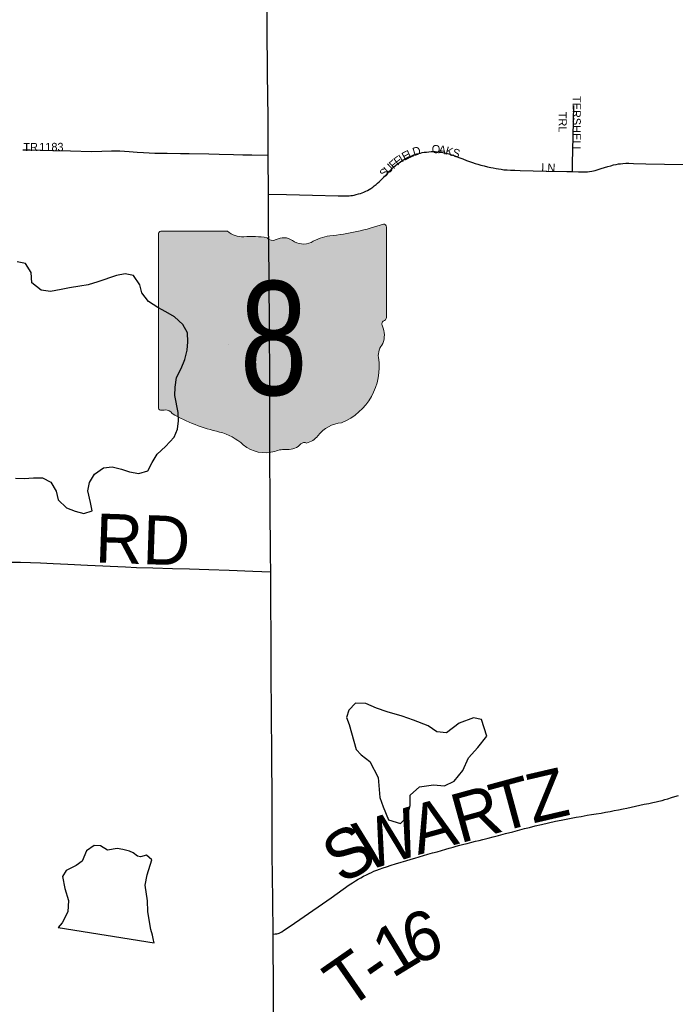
# Model space of a CAD drawing. Header units: feet. Extents: x 2113747 to 2516209, y 960708 to 1356798.
# Tile 8 of 253: x 2285148 to 2289153, y 1095012 to 1101027. Entities that reach past the tile are written whole.
import ezdxf
from ezdxf.enums import TextEntityAlignment as Align

# ---------------------------------------------------------------- set-up
doc = ezdxf.new("R2010")
doc.units = ezdxf.units.FT
doc.header["$LTSCALE"] = 50
doc.header["$MEASUREMENT"] = 0
for name, color, linetype in [('0_Xref', 7, 'Continuous'), ('GM_X_County_Road', 3, 'Continuous'), ('GM_X_County_Road_Text', 3, 'Continuous'), ('GM_X_Major_Lake', 5, 'Continuous'), ('GM_X_Minor_Lake', 5, 'Continuous'), ('GM_X_State_Location', 251, 'Continuous'), ('GM_X_State_Route', 1, 'Continuous'), ('GM_X_State_Shield', 251, 'Continuous'), ('GM_X_Township_Road', 4, 'Continuous'), ('GM_X_Township_Road_Text', 4, 'Continuous'), ('GM_X_Township_Subdivision', 4, 'Continuous'), ('GM_X_Township_Subdivision_Text', 4, 'Continuous')]:
    doc.layers.add(name, color=color, linetype=linetype)
doc.styles.add('Styledgn030', font='dgn030.shx')

# ---------------------------------------------------------------- blocks, each defined once
blk = doc.blocks.new('M1-H5_25')
at = {"layer": 'GM_X_State_Shield', "linetype": 'Continuous', "true_color": 0x1e0000}
h = blk.add_hatch(color=18, dxfattribs=at)
edge = h.paths.add_edge_path()
edge.add_line((711.5512748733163, 89.69038223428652), (711.5512748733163, 642.4292893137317))
edge.add_line((711.5512748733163, 642.4292893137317), (711.4519030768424, 642.5278091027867))
edge.add_arc((696.1098771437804, 644.721661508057), 15.49808853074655, 351.8620861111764, 457.7380000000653)
edge.add_line((694.0231617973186, 660.0786262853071), (694.0231846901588, 660.0786317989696))
edge.add_arc((215.6435505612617, 2056.797888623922), 1476.371144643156, 275.84446944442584, 288.9064527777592, ccw=False)
edge.add_line((365.980108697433, 588.1009573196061), (365.9801066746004, 588.1009594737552))
edge.add_arc((403.9586955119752, 293.515786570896), 297.0232268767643, 97.34618055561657, 120.7688527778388)
edge.add_line((252.0087886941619, 548.7294678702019), (252.0087824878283, 548.729464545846))
edge.add_arc((204.6127072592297, 651.1715615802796), 112.8750246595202, 233.8562055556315, 294.82819166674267, ccw=False)
edge.add_line((138.0374625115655, 560.0205441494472), (138.037465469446, 560.0205424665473))
edge.add_arc((83.50627348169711, 483.664586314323), 93.82900905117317, 54.46668333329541, 119.1411305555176)
edge.add_line((37.81506425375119, 565.6169892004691), (37.8150645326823, 565.6169886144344))
edge.add_arc((17.25471621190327, 605.791335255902), 45.12987980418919, 219.7920611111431, 297.1023694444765, ccw=False)
edge.add_line((-17.42182925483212, 576.9080659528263), (-17.42182979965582, 576.9080661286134))
edge.add_arc((-110.2402786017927, 23.03722839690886), 561.5943102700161, 80.48669166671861, 94.9882694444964)
edge.add_line((-159.0719053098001, 582.5045121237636), (-159.0719000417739, 582.5044846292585))
edge.add_arc((-162.1074610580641, 738.9084848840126), 156.4334552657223, 231.6195055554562, 271.111883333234, ccw=False)
edge.add_line((-259.2340128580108, 616.2795369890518), (-259.2015184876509, 616.2440637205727))
edge.add_line((-259.2015184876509, 616.2440637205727), (-666.9041242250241, 616.2440637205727))
edge.add_line((-666.9041242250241, 616.2440637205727), (-666.9412597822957, 616.2795633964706))
edge.add_arc((-664.6604070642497, 600.313595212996), 16.1280634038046, 98.1301027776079, 188.1301027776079)
edge.add_line((-680.6263752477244, 598.0327424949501), (-680.6072733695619, 598.0636480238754))
edge.add_line((-680.6072733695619, 598.0636480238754), (-680.6072733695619, -458.5712582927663))
edge.add_line((-680.6072733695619, -458.5712582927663), (-680.6263743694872, -458.6079740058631))
edge.add_arc((-664.5151342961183, -460.8841950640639), 16.27123962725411, 171.9583861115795, 258.3066138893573)
edge.add_line((-667.8128957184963, -476.8177448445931), (-667.8128982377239, -476.817741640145))
edge.add_arc((-662.0481153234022, -352.78184326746), 124.169790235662, 267.3389944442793, 280.6038555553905)
edge.add_line((-639.1987016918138, -474.8311820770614), (-639.1987019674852, -474.8311816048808))
edge.add_arc((-636.6434350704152, -519.5311031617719), 44.77289778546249, 29.74838055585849, 93.27174722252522, ccw=False)
edge.add_line((-597.7710303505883, -497.3151510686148), (-597.7710260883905, -497.3151543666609))
edge.add_arc((-71.36636178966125, 429.8114385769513), 1066.145201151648, 240.4129222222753, 257.1985000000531)
edge.add_line((-307.596447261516, -609.8331817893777), (-307.5964406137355, -609.8331830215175))
edge.add_arc((-389.2220105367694, -933.2680402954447), 333.5758393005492, 47.18415555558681, 75.83597222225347, ccw=False)
edge.add_line((-162.5091320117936, -688.5761702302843), (-162.5091265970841, -688.57617497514))
edge.add_arc((-28.44017917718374, -524.7737584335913), 211.673603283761, 230.7003722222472, 286.291836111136)
edge.add_line((30.94060543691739, -727.9476660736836), (30.94060344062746, -727.9476635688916))
edge.add_arc((93.865748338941, -890.0948709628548), 173.9289818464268, 85.6951222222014, 111.20994722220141, ccw=False)
edge.add_line((106.9214873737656, -716.6565868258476), (106.9214872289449, -716.6565896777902))
edge.add_arc((109.328603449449, -603.9020136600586), 112.7802669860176, 268.7770194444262, 315.5492722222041)
edge.add_line((189.8371287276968, -682.8815425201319), (189.8371289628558, -682.8815423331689))
edge.add_arc((211.3496800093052, -706.2366200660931), 31.75294487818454, 65.75173055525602, 132.6484222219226, ccw=False)
edge.add_line((224.3903386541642, -677.2850962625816), (224.3903387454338, -677.285096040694))
edge.add_arc((197.8102065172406, -560.9801045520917), 119.3036230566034, 282.8731916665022, 323.2771111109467)
edge.add_line((293.4364551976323, -632.3171569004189), (293.4364594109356, -632.317151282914))
edge.add_arc((454.0505528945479, -755.2192038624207), 202.2419381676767, 94.40312222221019, 142.576749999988, ccw=False)
edge.add_line((438.5237596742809, -553.5741685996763), (438.5237560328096, -553.574169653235))
edge.add_arc((298.3474105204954, -211.9398530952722), 369.2741719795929, 292.3088861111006, 368.9858388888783)
edge.add_line((663.0894711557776, -154.2627927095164), (663.0894695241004, -154.2627859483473))
edge.add_arc((767.0788936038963, -141.624180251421), 104.7546403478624, 136.8064972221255, 186.9295944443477, ccw=False)
edge.add_line((690.707915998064, -69.92335421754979), (690.7079167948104, -69.92335321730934))
edge.add_arc((555.383925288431, -20.75759949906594), 143.9786581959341, 340.0329638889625, 383.6495666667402)
edge.add_line((687.2706862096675, 36.99823405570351), (687.2706862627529, 36.99823372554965))
edge.add_arc((707.970923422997, 49.11239851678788), 23.98442842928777, 107.94398333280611, 210.3369666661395, ccw=False)
edge.add_line((700.5816322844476, 71.93018069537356), (700.5816327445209, 71.93017908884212))
edge.add_arc((695.0167986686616, 87.55475994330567), 16.58598520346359, 289.6038111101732, 367.7341305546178)
edge.add_line((711.4519046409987, 89.78684346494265), (711.4156001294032, 89.82605697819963))
edge.add_line((711.4156001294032, 89.82605697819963), (711.5512748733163, 89.69038223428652))
at = {"layer": 'GM_X_State_Shield', "color": 7, "linetype": 'Continuous', "lineweight": 13, "flags": 128}
blk.add_lwpolyline([(711.5512748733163, 89.69038223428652), (711.5512748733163, 642.4292893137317), (711.4519030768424, 642.5278091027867, 0.4979057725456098), (694.0231617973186, 660.0786262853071), (694.0231846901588, 660.0786317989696, -0.05705544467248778), (365.980108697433, 588.1009573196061), (365.9801066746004, 588.1009594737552, 0.1025580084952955), (252.0087886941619, 548.7294678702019), (252.0087824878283, 548.729464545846, -0.272499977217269), (138.0374625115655, 560.0205441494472), (138.037465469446, 560.0205424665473, 0.2899328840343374), (37.81506425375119, 565.6169892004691), (37.8150645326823, 565.6169886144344, -0.3507354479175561), (-17.42182925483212, 576.9080659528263), (-17.42182979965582, 576.9080661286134, 0.06335965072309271), (-159.0719053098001, 582.5045121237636), (-159.0719000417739, 582.5044846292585, -0.1740440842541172), (-259.2340128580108, 616.2795369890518), (-259.2015184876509, 616.2440637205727), (-666.9041242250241, 616.2440637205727), (-666.9412597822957, 616.2795633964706, 0.414213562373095), (-680.6263752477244, 598.0327424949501), (-680.6072733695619, 598.0636480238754), (-680.6072733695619, -458.5712582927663), (-680.6263743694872, -458.6079740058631, 0.3956667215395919), (-667.8128957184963, -476.8177448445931), (-667.8128982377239, -476.817741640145, 0.05794359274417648), (-639.1987016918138, -474.8311820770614), (-639.1987019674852, -474.8311816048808, -0.2844960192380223), (-597.7710303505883, -497.3151510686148), (-597.7710260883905, -497.3151543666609, 0.0733721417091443), (-307.596447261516, -609.8331817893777), (-307.5964406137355, -609.8331830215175, -0.1256725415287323), (-162.5091320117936, -688.5761702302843), (-162.5091265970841, -688.57617497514, 0.2474354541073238), (30.94060543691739, -727.9476660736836), (30.94060344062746, -727.9476635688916, -0.1117916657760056), (106.9214873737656, -716.6565868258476), (106.9214872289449, -716.6565896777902, 0.2069637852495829), (189.8371287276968, -682.8815425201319), (189.8371289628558, -682.8815423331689, -0.3004743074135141), (224.3903386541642, -677.2850962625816), (224.3903387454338, -677.285096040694, 0.1781447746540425), (293.4364551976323, -632.3171569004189), (293.4364594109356, -632.317151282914, -0.213348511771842), (438.5237596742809, -553.5741685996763), (438.5237560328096, -553.574169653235, 0.3476349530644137), (663.0894711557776, -154.2627927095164), (663.0894695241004, -154.2627859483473, -0.2222582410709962), (690.707915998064, -69.92335421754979), (690.7079167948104, -69.92335321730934, 0.1926447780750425), (687.2706862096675, 36.99823405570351), (687.2706862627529, 36.99823372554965, -0.4790820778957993), (700.5816322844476, 71.93018069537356), (700.5816327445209, 71.93017908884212, 0.354758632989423), (711.4519046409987, 89.78684346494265), (711.4156001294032, 89.82605697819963), (711.5512748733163, 89.69038223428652)], format="xyb", dxfattribs=at)
at = {"layer": 'GM_X_State_Shield', "color": 9, "linetype": 'Continuous', "lineweight": 13, "style": 'Styledgn030', "width": 0.8}
blk.add_text('8', height=696.0951421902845, dxfattribs=at).set_placement((23.11205933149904, -384.0604357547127), align=Align.CENTER)
blk = doc.blocks.new('POR')
at = {"layer": 'GM_X_County_Road', "flags": 128}
blk.add_lwpolyline([(2285092.542666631, 1097713.81506665), (2285153.369316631, 1097712.92924165), (2285214.556858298, 1097710.731083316), (2285274.891383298, 1097708.532924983), (2285353.073641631, 1097705.022433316), (2285441.623333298, 1097700.199608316), (2285563.211016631, 1097694.064449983), (2285795.690866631, 1097683.893866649), (2285862.783908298, 1097681.367624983), (2285961.799458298, 1097678.250833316), (2286082.074808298, 1097674.74034165), (2286185.847566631, 1097671.656358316), (2286303.498249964, 1097668.113058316), (2286428.104299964, 1097664.60256665), (2286571.739183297, 1097658.89391665), (2286681.483058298, 1097655.022533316)], dxfattribs=at)
at = {"layer": 'GM_X_Major_Lake', "flags": 128}
blk.add_lwpolyline([(2285123.499999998, 1098225.99), (2285175.499999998, 1098224.1), (2285233.499999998, 1098228.24), (2285287.499999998, 1098228.35), (2285339.559999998, 1098202.43), (2285371.689999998, 1098146.39), (2285383.789999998, 1098094.31), (2285433.909999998, 1098044.32), (2285487.959999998, 1098024.4), (2285539.989999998, 1098010.49), (2285591.959999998, 1098026.64), (2285581.839999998, 1098078.71), (2285563.689999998, 1098148.81), (2285575.579999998, 1098200.95), (2285605.469999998, 1098251.11), (2285659.389999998, 1098289.31), (2285713.379999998, 1098295.45), (2285769.409999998, 1098281.54), (2285819.439999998, 1098265.62), (2285875.469999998, 1098255.73), (2285931.439999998, 1098271.88), (2285957.329999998, 1098322.04), (2285987.229999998, 1098372.21), (2286039.119999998, 1098420.42), (2286090.999999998, 1098476.65), (2286112.899999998, 1098526.8), (2286118.779999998, 1098576.91), (2286116.669999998, 1098627), (2286096.449999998, 1098731.17), (2286098.329999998, 1098783.27), (2286106.199999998, 1098841.41), (2286134.089999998, 1098895.57), (2286157.969999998, 1098951.75), (2286171.849999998, 1099007.89), (2286175.729999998, 1099060), (2286173.609999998, 1099114.1), (2286145.489999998, 1099166.14), (2286093.399999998, 1099212.12), (2286041.329999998, 1099242.07), (2285991.269999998, 1099270), (2285935.189999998, 1099305.96), (2285895.069999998, 1099357.97), (2285882.959999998, 1099408.04), (2285842.839999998, 1099464.06), (2285792.809999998, 1099473.97), (2285738.829999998, 1099463.82), (2285624.909999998, 1099425.5), (2285566.939999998, 1099407.33), (2285514.959999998, 1099399.2), (2285452.979999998, 1099389.04), (2285400.999999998, 1099378.9), (2285337.019999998, 1099366.73), (2285278.999999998, 1099374.62), (2285222.899999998, 1099420.58), (2285218.759999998, 1099482.7), (2285184.629999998, 1099538.73), (2285132.609999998, 1099548.64)], dxfattribs=at)
at = {"layer": 'GM_X_Minor_Lake'}
for p, q in [((2287160.869999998, 1096721.55), (2287203.209999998, 1096569.34)), ((2285383.499999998, 1095481.12), (2285969.729999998, 1095388.25))]:
    blk.add_line(p, q, dxfattribs=at)
at = {"layer": 'GM_X_Minor_Lake', "flags": 128}
for points in [[(2287203.209999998, 1096569.34), (2287235.279999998, 1096535.35), (2287287.369999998, 1096495.39), (2287337.589999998, 1096397.3), (2287347.859999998, 1096275.08), (2287367.979999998, 1096219.02), (2287402.149999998, 1096138.93), (2287474.199999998, 1096117.05), (2287516.109999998, 1096159.23), (2287533.969999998, 1096227.41), (2287533.829999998, 1096289.53), (2287589.719999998, 1096339.75), (2287675.699999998, 1096351.97), (2287743.709999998, 1096346.11), (2287801.659999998, 1096376.3), (2287855.519999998, 1096440.55), (2287889.349999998, 1096518.78), (2287947.219999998, 1096581.03), (2288001.059999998, 1096651.29), (2287968.849999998, 1096751.41), (2287920.809999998, 1096761.33), (2287832.889999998, 1096729.07), (2287755.009999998, 1096670.78), (2287696.989999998, 1096676.66), (2287642.909999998, 1096712.61), (2287554.829999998, 1096748.48), (2287484.769999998, 1096772.38), (2287392.709999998, 1096798.22), (2287328.659999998, 1096822.12), (2287262.599999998, 1096850.04), (2287200.589999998, 1096851.9), (2287158.689999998, 1096809.72), (2287144.779999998, 1096763.6), (2287160.869999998, 1096721.55)], [(2285969.729999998, 1095388.25), (2285965.689999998, 1095404.26), (2285959.629999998, 1095434.31), (2285949.549999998, 1095468.36), (2285939.419999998, 1095528.45), (2285931.309999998, 1095578.54), (2285929.169999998, 1095644.66), (2285914.959999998, 1095740.82), (2285926.819999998, 1095802.97), (2285954.619999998, 1095895.22), (2285922.559999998, 1095923.2), (2285886.579999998, 1095913.1), (2285868.559999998, 1095917.07), (2285842.529999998, 1095937.05), (2285818.499999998, 1095947.02), (2285778.479999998, 1095956.94), (2285744.459999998, 1095964.88), (2285684.479999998, 1095954.72), (2285642.419999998, 1095980.69), (2285602.409999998, 1095982.6), (2285556.479999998, 1095950.43), (2285530.619999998, 1095886.25), (2285492.669999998, 1095860.12), (2285432.739999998, 1095829.92), (2285410.819999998, 1095793.8), (2285424.979999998, 1095719.69), (2285447.139999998, 1095645.58), (2285443.289999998, 1095577.44), (2285407.429999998, 1095509.23), (2285383.499999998, 1095481.12)]]:
    blk.add_lwpolyline(points, dxfattribs=at)
at = {"layer": 'GM_X_State_Route', "flags": 128}
blk.add_lwpolyline([(2286698.576199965, 1094886.983449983), (2286697.854416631, 1095196.136374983), (2286697.460716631, 1095312.507533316), (2286696.246808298, 1095441.37866665), (2286693.720566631, 1095651.61446665), (2286690.800624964, 1095930.386874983), (2286689.652333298, 1096281.206383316), (2286687.585408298, 1096511.35684165), (2286685.551291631, 1096812.242066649), (2286684.763891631, 1097009.38734165), (2286684.435808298, 1097225.167749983), (2286681.942374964, 1097493.080599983), (2286681.483058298, 1097655.022533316), (2286681.187783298, 1097757.056449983), (2286678.727158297, 1098064.470533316), (2286676.725849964, 1098389.273033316), (2286676.791466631, 1098574.24641665), (2286676.496191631, 1098854.298349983), (2286673.576249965, 1099122.637708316), (2286671.673366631, 1099466.108149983), (2286668.654999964, 1099787.400158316), (2286667.309858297, 1099962.366999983), (2286666.653691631, 1100199.800908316), (2286666.325608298, 1100430.869999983), (2286662.552649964, 1100696.617499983), (2286660.518533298, 1100984.051308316), (2286658.799815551, 1101218.489953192)], dxfattribs=at)
at = {"layer": 'GM_X_Township_Road', "flags": 128}
blk.add_lwpolyline([(2286696.246808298, 1095441.37866665), (2286708.812399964, 1095442.034833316), (2286718.326816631, 1095442.920658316), (2286726.594516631, 1095445.086008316), (2286733.549883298, 1095447.67786665), (2286740.931758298, 1095450.729041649), (2286749.625966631, 1095455.912758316), (2286760.026208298, 1095462.44161665), (2286795.229549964, 1095485.86676665), (2286859.927583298, 1095530.125208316), (2287050.183108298, 1095662.900533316), (2287161.797058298, 1095741.87019165), (2287181.350824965, 1095754.895099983), (2287200.182808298, 1095767.132608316), (2287215.635533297, 1095776.581408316), (2287231.711616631, 1095785.702124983), (2287249.526541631, 1095795.249349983), (2287266.455641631, 1095804.140408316), (2287283.417549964, 1095812.178449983), (2287296.442458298, 1095818.24799165), (2287311.435866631, 1095824.809658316), (2287329.021133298, 1095831.699408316), (2287347.229758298, 1095838.62196665), (2287369.408191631, 1095846.430349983), (2287389.388466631, 1095852.926399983), (2287416.717808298, 1095861.620608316), (2287443.653449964, 1095869.82269165), (2287478.397474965, 1095880.25574165), (2287507.924974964, 1095888.91714165), (2287540.503649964, 1095898.46436665), (2287562.189958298, 1095904.96041665), (2287589.552108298, 1095913.195308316), (2287614.322399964, 1095920.544374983), (2287641.225233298, 1095928.385566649), (2287670.326224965, 1095936.587649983), (2287697.688374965, 1095944.42884165), (2287724.197508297, 1095952.20441665), (2287750.673833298, 1095959.58629165), (2287771.933633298, 1095965.655833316), (2287795.391591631, 1095972.151883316), (2287815.240633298, 1095977.827724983), (2287836.205158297, 1095983.437949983), (2287861.401958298, 1095989.933999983), (2287882.694566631, 1095995.544224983), (2287909.597399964, 1096002.49959165), (2287931.743024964, 1096008.142624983), (2287954.315158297, 1096013.752849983), (2287976.493591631, 1096019.395883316), (2288009.498774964, 1096027.630774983), (2288041.191624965, 1096035.86566665), (2288072.884474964, 1096044.100558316), (2288116.749216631, 1096055.386624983), (2288160.154641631, 1096066.639883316), (2288202.739858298, 1096077.925949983), (2288231.381533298, 1096085.27501665), (2288262.221366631, 1096093.083399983), (2288296.965391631, 1096101.744799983), (2288336.893133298, 1096111.292024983), (2288378.166016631, 1096120.80644165), (2288420.718424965, 1096130.35366665), (2288455.462449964, 1096137.702733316), (2288487.516191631, 1096144.067549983), (2288516.682799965, 1096149.415308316), (2288547.096124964, 1096155.025533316), (2288577.476641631, 1096160.242058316), (2288615.698349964, 1096166.738108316), (2288641.748166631, 1096171.068808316), (2288670.389841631, 1096175.82601665), (2288699.917341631, 1096180.583224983), (2288726.426474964, 1096185.340433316), (2288755.068149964, 1096190.556958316), (2288779.411933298, 1096195.31416665), (2288806.741274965, 1096200.53069165), (2288834.103424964, 1096206.140916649), (2288857.134874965, 1096210.898124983), (2288884.497024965, 1096216.967666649), (2288910.973349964, 1096222.610699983), (2288937.449674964, 1096228.253733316), (2288963.958808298, 1096233.89676665), (2288991.320958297, 1096239.50699165), (2289016.058441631, 1096244.72351665), (2289036.038716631, 1096249.05421665), (2289052.967816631, 1096252.925599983), (2289073.801108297, 1096258.142124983), (2289089.877191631, 1096262.472824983), (2289108.545133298, 1096268.115858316), (2289129.411233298, 1096274.611908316), (2289149.391508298, 1096280.681449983), (2289173.243166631, 1096288.063324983)], dxfattribs=at)
at = {"layer": 'GM_X_Township_Subdivision', "flags": 128}
for points in [[(2288524.392758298, 1100099.079324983), (2288524.884883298, 1100149.83381665), (2288528.428183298, 1100314.367608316), (2288531.512166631, 1100409.905474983), (2288534.169641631, 1100503.245183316)], [(2285167.345666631, 1100232.707666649), (2285213.178908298, 1100231.395333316), (2285281.321816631, 1100230.050191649), (2285350.908291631, 1100227.88484165), (2285459.175791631, 1100225.424216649), (2285587.128291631, 1100223.029208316), (2285649.431316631, 1100223.718183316), (2285708.453508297, 1100225.62106665), (2285734.634558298, 1100225.91634165), (2285760.684374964, 1100225.260174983), (2285816.392924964, 1100221.552833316), (2285865.375766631, 1100217.681449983), (2285904.647341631, 1100215.286441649), (2285973.676074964, 1100212.793008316), (2286048.544691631, 1100211.447866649), (2286130.696758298, 1100210.890124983), (2286183.190091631, 1100210.594849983), (2286304.449691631, 1100208.462308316), (2286366.719908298, 1100206.493808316), (2286455.171174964, 1100203.737908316), (2286510.978149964, 1100202.130299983), (2286566.489849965, 1100201.178858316), (2286666.653691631, 1100199.800908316)], [(2286667.309858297, 1099962.366999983), (2286778.858191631, 1099958.49561665), (2286937.781758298, 1099955.378824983), (2287093.654149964, 1099951.409016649), (2287118.391633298, 1099951.409016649), (2287133.581891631, 1099951.409016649), (2287147.492624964, 1099951.835524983), (2287160.091024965, 1099952.262033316), (2287171.377091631, 1099953.115049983), (2287181.810141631, 1099954.394574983), (2287191.357366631, 1099956.133416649), (2287204.382274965, 1099959.18459165), (2287217.407183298, 1099962.62946665), (2287229.546266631, 1099966.56646665), (2287239.979316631, 1099970.01134165), (2287251.265383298, 1099974.342041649), (2287262.124941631, 1099979.132058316), (2287273.411008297, 1099984.77509165), (2287283.548783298, 1099990.450933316), (2287293.850599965, 1099996.914174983), (2287304.710158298, 1100004.296049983), (2287314.683891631, 1100012.104433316), (2287325.116941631, 1100020.339324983), (2287334.664166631, 1100028.574216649), (2287344.211391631, 1100037.268424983), (2287354.644441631, 1100046.815649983), (2287367.242841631, 1100059.840558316), (2287379.841241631, 1100072.438958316), (2287392.439641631, 1100085.004549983), (2287408.089216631, 1100101.507141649), (2287422.426458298, 1100116.27089165), (2287432.400191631, 1100125.81811665), (2287444.145574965, 1100136.218358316), (2287455.005133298, 1100144.912566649), (2287465.405374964, 1100152.720949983), (2287474.985408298, 1100159.643508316), (2287483.220299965, 1100165.286541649), (2287492.341016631, 1100170.929574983), (2287502.774066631, 1100176.999116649), (2287514.060133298, 1100183.101466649), (2287525.772708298, 1100188.71169165), (2287537.091583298, 1100193.92821665), (2287548.377649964, 1100198.685424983), (2287556.612541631, 1100201.736599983), (2287564.880241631, 1100204.328458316), (2287574.853974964, 1100207.379633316), (2287585.713533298, 1100210.397999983), (2287596.146583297, 1100212.989858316), (2287606.546824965, 1100215.155208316), (2287619.604541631, 1100217.320558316), (2287632.629449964, 1100219.059399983), (2287647.360391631, 1100220.371733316), (2287661.697633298, 1100221.224749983), (2287672.557191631, 1100221.651258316), (2287686.008608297, 1100221.224749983), (2287700.772358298, 1100220.338924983), (2287713.797266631, 1100219.02659165), (2287725.969158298, 1100217.287749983), (2287739.847083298, 1100214.695891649), (2287754.184324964, 1100211.64471665), (2287770.686916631, 1100207.281208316), (2287786.303683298, 1100202.49119165), (2287807.169783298, 1100195.10931665), (2287831.447949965, 1100185.988599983), (2287854.905908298, 1100176.867883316), (2287877.904549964, 1100168.173674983), (2287895.719474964, 1100161.185499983), (2287914.813924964, 1100154.26294165), (2287930.430691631, 1100149.013608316), (2287947.392599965, 1100143.797083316), (2287964.748208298, 1100139.039874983), (2287985.581499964, 1100133.823349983), (2288005.988283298, 1100129.033333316), (2288025.509241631, 1100124.669824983), (2288041.585324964, 1100121.618649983), (2288058.087916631, 1100118.567474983), (2288073.278174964, 1100115.97561665), (2288090.207274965, 1100113.350949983), (2288105.856849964, 1100111.185599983), (2288125.377808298, 1100109.446758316), (2288147.523433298, 1100108.101616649), (2288172.260916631, 1100107.215791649), (2288206.151924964, 1100106.362774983), (2288363.763158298, 1100102.360158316), (2288491.420383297, 1100099.702683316), (2288524.392758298, 1100099.079324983)], [(2288524.392758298, 1100099.079324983), (2288561.302133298, 1100098.35754165), (2288592.994983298, 1100098.35754165), (2288604.740366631, 1100098.35754165), (2288616.452941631, 1100098.784049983), (2288629.051341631, 1100100.096383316), (2288644.241599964, 1100102.688241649), (2288662.909541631, 1100107.018941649), (2288681.610291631, 1100112.399508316), (2288699.720491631, 1100117.714458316), (2288720.225699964, 1100123.915233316), (2288741.518308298, 1100130.411283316), (2288759.759741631, 1100135.627808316), (2288776.262333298, 1100139.958508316), (2288791.026083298, 1100143.43619165), (2288805.789833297, 1100146.028049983), (2288818.814741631, 1100147.766891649), (2288833.151983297, 1100149.04641665), (2288850.966908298, 1100149.899433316), (2288869.634849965, 1100149.899433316), (2288898.276524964, 1100149.472924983), (2288973.834116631, 1100147.668466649), (2289200.900591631, 1100141.927008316)]]:
    blk.add_lwpolyline(points, dxfattribs=at)
at = {"color": 7, "linetype": 'Continuous', "lineweight": 0}
blk.add_blockref('M1-H5_25', (2286676.626441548, 1099118.304379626), dxfattribs=at)
at = {"layer": 'GM_X_County_Road_Text', "insert": (2285605.828064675, 1097711.556649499), "char_height": 300.0000000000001, "attachment_point": 7, "rotation": 358.076847, "line_spacing_factor": 0.8, "style": 'Styledgn030'}
blk.add_mtext('{\\Fdgn000|c0;\\C256;RD}', dxfattribs=at)
at = {"layer": 'GM_X_State_Location', "char_height": 1, "attachment_point": 5, "line_spacing_factor": 0.8, "style": 'Styledgn030'}
for s, insert in [('{\\Fdgn000|c0;\\C256;s}', (2286676.689246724, 1099118.304379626)), ('{\\Fdgn000|c0;\\C256;r}', (2286676.717322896, 1099118.304379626))]:
    blk.add_mtext(s, dxfattribs=dict(at, insert=insert))
at = {"layer": 'GM_X_State_Location', "insert": (2286424.591138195, 1099044.719985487), "char_height": 1, "attachment_point": 7, "rotation": 1e-05, "line_spacing_factor": 0.8, "style": 'Styledgn030'}
blk.add_mtext('{\\Fdgn000|c0;\\C256;43}', dxfattribs=at)
at = {"layer": 'GM_X_Township_Road_Text', "char_height": 300.0000000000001, "attachment_point": 7, "line_spacing_factor": 0.8, "style": 'Styledgn030'}
for s, insert, rotation in [('{\\Fdgn000|c0;\\C256;Z}', (2288283.129826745, 1096116.603860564), 13.098686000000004), ('{\\Fdgn000|c0;\\C256;T}', (2288072.834263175, 1096059.430297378), 15.178627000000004), ('{\\Fdgn000|c0;\\C256;R}', (2287836.071625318, 1095994.076595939), 15.430722), ('{\\Fdgn000|c0;\\C256;A}', (2287581.587647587, 1095923.825790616), 15.432269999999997), ('{\\Fdgn000|c0;\\C256;W}', (2287254.253701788, 1095823.147142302), 17.084015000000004), ('{\\Fdgn000|c0;\\C256;S}', (2287119.028532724, 1095736.881680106), 30.735596), ('{\\Fdgn000|c0;\\C256;6}', (2287544.778636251, 1095246.820133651), 18.091014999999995), ('{\\Fdgn000|c0;\\C256;1}', (2287424.698120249, 1095167.79824995), 31.43005600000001), ('{\\Fdgn000|c0;\\C256;T}', (2287148.048297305, 1094975.227739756), 34.815765), ('{\\Fdgn000|c0;\\C256;-}', (2287332.082961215, 1095103.210492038), 34.74007400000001)]:
    blk.add_mtext(s, dxfattribs=dict(at, insert=insert, rotation=rotation))
at = {"layer": 'GM_X_Township_Subdivision_Text', "char_height": 50.00000000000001, "attachment_point": 7, "line_spacing_factor": 0.8, "style": 'Styledgn030'}
for s, insert, rotation in [('{\\Fdgn000|c0;\\C256;TERSHELL}', (2288525.09401789, 1100561.546521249), 270), ('{\\Fdgn000|c0;\\C256;TRL}', (2288440.012708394, 1100464.749536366), 270), ('{\\Fdgn000|c0;\\C256;TR}', (2285170.594320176, 1100224.300099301), 1e-05), ('{\\Fdgn000|c0;\\C256;1183}', (2285267.391305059, 1100224.316884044), 1e-05), ('{\\Fdgn000|c0;\\C256;O}', (2287665.179785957, 1100211.276004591), 359.584662), ('{\\Fdgn000|c0;\\C256;I}', (2287482.836009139, 1100154.082339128), 32.695824), ('{\\Fdgn000|c0;\\C256;E}', (2287499.691410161, 1100164.97614119), 28.972353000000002), ('{\\Fdgn000|c0;\\C256;L}', (2287528.327289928, 1100180.943934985), 24.303743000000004), ('{\\Fdgn000|c0;\\C256;D}', (2287556.97882333, 1100194.130423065), 17.239298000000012), ('{\\Fdgn000|c0;\\C256;A}', (2287705.102380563, 1100211.266905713), 351.709164), ('{\\Fdgn000|c0;\\C256;K}', (2287745.080743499, 1100205.666217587), 344.691199), ('{\\Fdgn000|c0;\\C256;S}', (2287787.353500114, 1100194.095192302), 344.373538), ('{\\Fdgn000|c0;\\C256;U}', (2287400.591760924, 1100082.761764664), 43.129463), ('{\\Fdgn000|c0;\\C256;F}', (2287432.263579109, 1100112.438423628), 41.985176), ('{\\Fdgn000|c0;\\C256;F}', (2287456.295768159, 1100134.238298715), 36.662224), ('{\\Fdgn000|c0;\\C256;LN}', (2288333.826425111, 1100101.276187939), 356.989024), ('{\\Fdgn000|c0;\\C256;S}', (2287374.917117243, 1100058.698078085), 43.14490899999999)]:
    blk.add_mtext(s, dxfattribs=dict(at, insert=insert, rotation=rotation))

msp = doc.modelspace()

# ---------------------------------------------------------------- block references
at = {"layer": '0_Xref'}
msp.add_blockref('POR', (0, 0), dxfattribs=at)

doc.saveas('drawing.dxf')
